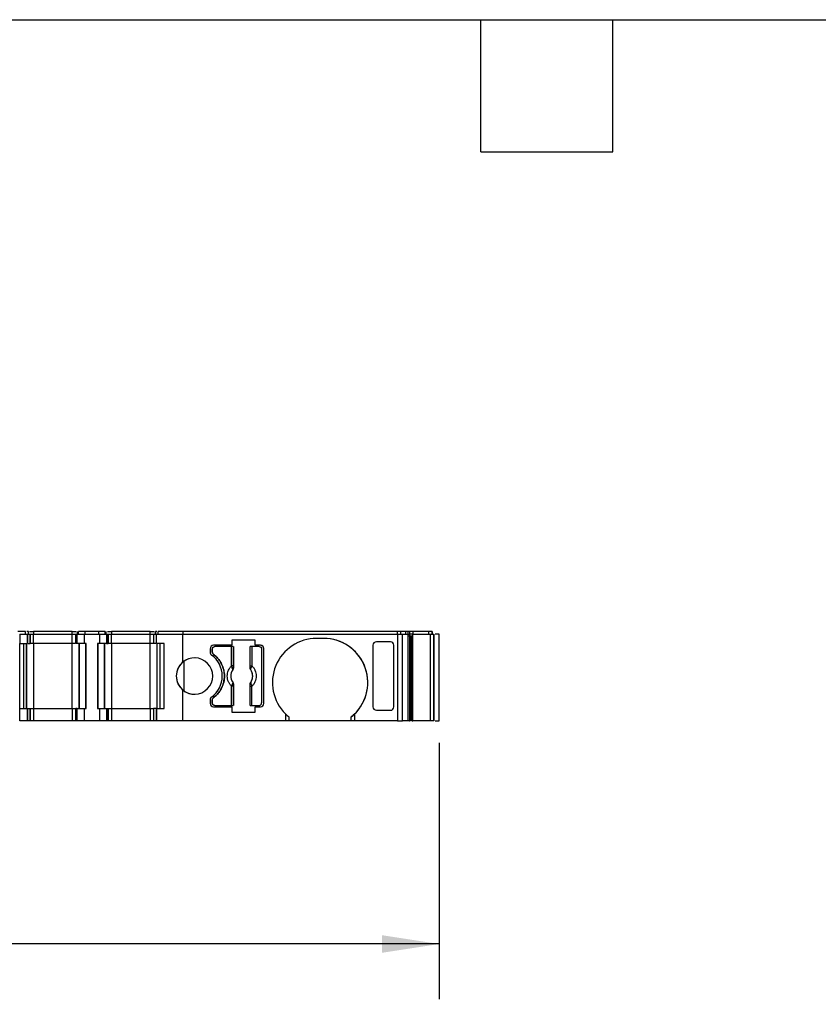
# Model space of a CAD drawing. Header units: millimetres. Extents: x 6 to 273, y 6 to 210.
# Tile 4 of 8: x 109 to 155, y 153 to 210. Entities that reach past the tile are written whole.
import ezdxf

# ---------------------------------------------------------------- set-up
doc = ezdxf.new("R2010")
doc.units = ezdxf.units.MM
doc.linetypes.add('SLD-Solid', pattern=[0])
doc.layers.add('DIMENSIONS', color=140, linetype='SLD-Solid', lineweight=25)
doc.layers.add('TEXT', color=140, linetype='SLD-Solid', lineweight=25)
doc.styles.add('SLDTEXTSTYLE0', font='TXT', dxfattribs={"width": 0.7})
doc.dimstyles.new('SLDDIMSTYLE0', dxfattribs={"dimtxt": 2.158008, "dimasz": 3.302, "dimexe": 0, "dimexo": 0.0625, "dimgap": 0.539502, "dimtad": 0, "dimtih": 1, "dimtoh": 1, "dimrnd": 1e-09, "dimzin": 12, "dimdsep": 46, "dimtxsty": 'SLDTEXTSTYLE0', "dimsah": 1, "dimcen": 0.09, "dimadec": 0, "dimazin": 3, "dimtfac": 1, "dimtofl": 0, "dimtmove": 0, "dimatfit": 3, "dimfxl": 0, "dimfrac": 2, "dimtolj": 1, "dimtzin": 12, "dimarcsym": 0})

# ---------------------------------------------------------------- blocks, each defined once
blk = doc.blocks.new('_D_4')
at = {"layer": 'DIMENSIONS'}
for p, q in [((53.398, 167.837), (53.398, 153.047)), ((133.486, 167.837), (133.486, 153.047)), ((53.398, 156.222), (87.456, 156.222)), ((90.381, 156.222), (89.656, 156.222)), ((89.656, 156.222), (89.656, 152.792)), ((96.793, 156.222), (97.518, 156.222)), ((97.518, 156.222), (97.518, 152.792)), ((133.486, 156.222), (99.718, 156.222)), ((89.656, 152.792), (90.381, 152.792)), ((97.518, 152.792), (96.793, 152.792))]:
    blk.add_line(p, q, dxfattribs=at)
for points in [[(53.398, 156.222), (56.7, 155.714), (56.7, 156.73)], [(133.486, 156.222), (130.184, 156.73), (130.184, 155.714)]]:
    blk.add_solid(points, dxfattribs=at)
at = {"layer": 'DIMENSIONS', "char_height": 2.1167, "attachment_point": 1, "style": 'SLDTEXTSTYLE0'}
for s, insert in [('80.1', (90.381, 159.433)), ('3.15', (90.381, 155.52))]:
    blk.add_mtext(s, dxfattribs=dict(at, insert=insert))

msp = doc.modelspace()

# ---------------------------------------------------------------- linework, layer by layer
for p, q in [((109.621, 174.257), (109.176, 174.257)), ((109.276, 174.107), (109.276, 173.557)), ((109.276, 174.107), (109.721, 174.107)), ((109.621, 174.107), (109.621, 174.257)), ((109.621, 174.107), (109.621, 174.257)), ((109.721, 173.557), (109.721, 174.107)), ((109.721, 174.107), (109.721, 173.557)), ((109.721, 174.107), (109.721, 174.107)), ((109.721, 174.107), (109.876, 174.107)), ((109.776, 174.107), (109.776, 174.257)), ((109.776, 174.107), (109.776, 174.257)), ((109.776, 174.107), (109.776, 174.122)), ((109.876, 173.557), (109.876, 174.107)), ((109.876, 174.107), (109.876, 173.557)), ((109.876, 174.107), (109.876, 174.107)), ((109.876, 173.557), (109.876, 174.107)), ((109.876, 174.107), (109.876, 174.107)), ((109.876, 174.107), (110.076, 174.107)), ((110.076, 174.257), (110.076, 174.107)), ((112.309, 174.257), (110.076, 174.257)), ((110.076, 173.557), (110.076, 174.107)), ((110.076, 174.107), (112.309, 174.107)), ((112.309, 174.107), (112.309, 174.257)), ((112.309, 173.557), (112.309, 174.107)), ((112.309, 174.107), (112.509, 174.107)), ((112.509, 174.107), (112.509, 173.557)), ((112.509, 174.107), (112.597, 174.107)), ((112.509, 173.557), (112.509, 174.107)), ((112.509, 174.107), (112.509, 174.107)), ((112.597, 173.557), (112.597, 174.107)), ((112.597, 174.107), (113.009, 174.107)), ((112.609, 174.107), (112.609, 174.257)), ((112.609, 174.107), (112.609, 174.257)), ((112.668, 174.107), (112.668, 174.257)), ((113.051, 174.257), (112.668, 174.257)), ((113.009, 173.557), (113.009, 174.107)), ((113.009, 174.107), (113.876, 174.107)), ((113.051, 174.107), (113.051, 174.257)), ((113.835, 174.257), (113.051, 174.257)), ((113.835, 174.107), (113.835, 174.257)), ((114.218, 174.257), (113.835, 174.257)), ((113.876, 174.107), (113.876, 173.557)), ((113.876, 174.107), (114.289, 174.107)), ((114.218, 174.107), (114.218, 174.257)), ((114.276, 174.107), (114.276, 174.257)), ((114.276, 174.107), (114.276, 174.257)), ((114.289, 174.107), (114.289, 173.557)), ((114.289, 174.107), (114.376, 174.107)), ((114.376, 173.557), (114.376, 174.107)), ((114.376, 174.107), (114.376, 173.557)), ((114.376, 174.107), (114.376, 174.107)), ((114.376, 174.107), (114.576, 174.107)), ((114.576, 174.257), (114.576, 174.107)), ((116.809, 174.257), (114.576, 174.257)), ((114.576, 173.557), (114.576, 174.107)), ((114.576, 174.107), (116.809, 174.107)), ((116.809, 174.107), (116.809, 174.257)), ((116.809, 173.557), (116.809, 174.107)), ((116.809, 174.107), (117.009, 174.107)), ((117.009, 174.107), (117.009, 173.557)), ((117.009, 174.107), (117.165, 174.107)), ((117.109, 174.107), (117.109, 174.257)), ((117.109, 174.257), (117.109, 174.107)), ((117.165, 173.557), (117.165, 174.107)), ((117.165, 174.107), (118.666, 174.107)), ((117.165, 173.557), (117.165, 174.107)), ((117.165, 174.107), (117.165, 174.107)), ((117.265, 174.107), (117.265, 174.257)), ((118.711, 174.257), (117.265, 174.257)), ((117.265, 174.107), (117.265, 174.257)), ((118.666, 174.107), (118.666, 172.465)), ((118.666, 174.107), (131.085, 174.107)), ((118.711, 174.107), (118.711, 174.257)), ((131.085, 174.257), (118.711, 174.257)), ((126.816, 173.857), (126.416, 173.857)), ((131.085, 174.107), (131.085, 174.257)), ((131.085, 174.107), (131.085, 169.107)), ((131.085, 174.107), (131.375, 174.107)), ((131.278, 174.107), (131.278, 174.257)), ((131.561, 174.257), (131.278, 174.257)), ((131.375, 169.107), (131.375, 174.107)), ((131.375, 174.107), (131.676, 174.107)), ((131.561, 174.107), (131.561, 174.257)), ((131.676, 174.107), (131.676, 169.107)), ((131.676, 174.107), (131.77, 174.107)), ((131.681, 174.257), (131.681, 174.107)), ((131.77, 174.107), (131.77, 174.007)), ((131.915, 174.107), (131.77, 174.107)), ((131.77, 174.007), (131.915, 174.007)), ((131.779, 174.007), (131.779, 169.107)), ((131.796, 174.107), (131.796, 174.257)), ((131.941, 174.257), (131.796, 174.257)), ((131.822, 169.107), (131.822, 174.007)), ((131.893, 169.107), (131.893, 174.007)), ((131.973, 174.107), (131.915, 174.107)), ((131.915, 174.007), (131.915, 169.107)), ((131.983, 174.257), (131.941, 174.257)), ((131.973, 169.107), (131.973, 174.107)), ((131.973, 174.107), (132.969, 174.107)), ((131.983, 174.107), (131.983, 174.257)), ((132.891, 174.257), (131.983, 174.257)), ((132.891, 174.107), (132.891, 174.257)), ((133.079, 174.257), (132.891, 174.257)), ((132.969, 174.107), (132.969, 169.107)), ((132.969, 174.107), (133.176, 174.107)), ((133.079, 174.107), (133.079, 174.257)), ((133.086, 174.107), (133.086, 174.257)), ((133.086, 174.107), (133.086, 174.257)), ((133.086, 174.257), (133.086, 174.107)), ((133.176, 174.107), (133.176, 169.107)), ((133.186, 169.107), (133.186, 174.107)), ((133.186, 174.107), (133.186, 169.107)), ((133.486, 169.107), (133.486, 174.107)), ((109.276, 173.557), (109.276, 173.557)), ((109.276, 169.807), (109.276, 173.557)), ((109.276, 173.557), (109.721, 173.557)), ((109.521, 169.807), (109.521, 173.557)), ((109.521, 169.807), (109.521, 173.557)), ((109.676, 173.557), (109.676, 169.807)), ((109.676, 169.807), (109.676, 173.557)), ((109.721, 173.557), (109.721, 173.557)), ((110.076, 173.557), (110.076, 169.807)), ((112.309, 173.557), (110.076, 173.557)), ((112.309, 169.807), (112.309, 173.557)), ((113.009, 173.557), (112.597, 173.557)), ((112.709, 169.807), (112.709, 173.557)), ((112.709, 173.557), (112.709, 169.807)), ((112.738, 169.807), (112.738, 173.557)), ((113.109, 173.557), (113.009, 173.557)), ((113.092, 169.807), (113.092, 173.557)), ((113.109, 169.807), (113.109, 173.557)), ((113.776, 173.557), (113.776, 169.807)), ((113.876, 173.557), (113.776, 173.557)), ((113.776, 173.557), (113.776, 169.807)), ((113.776, 173.557), (113.776, 173.557)), ((113.794, 173.557), (113.794, 169.807)), ((114.289, 173.557), (113.876, 173.557)), ((114.147, 173.557), (114.147, 169.807)), ((114.176, 173.557), (114.176, 169.807)), ((114.176, 169.807), (114.176, 173.557)), ((114.576, 173.557), (114.576, 169.807)), ((116.809, 173.557), (114.576, 173.557)), ((116.809, 169.807), (116.809, 173.557)), ((117.609, 173.557), (117.165, 173.557)), ((117.165, 173.557), (117.165, 173.557)), ((117.209, 169.807), (117.209, 173.557)), ((117.365, 173.557), (117.365, 169.807)), ((117.365, 173.557), (117.365, 169.807)), ((117.609, 169.807), (117.609, 173.557)), ((121.52, 173.457), (120.466, 173.457)), ((121.5, 173.382), (120.541, 173.382)), ((121.5, 172.269), (121.5, 173.382)), ((122.861, 173.757), (121.52, 173.757)), ((121.52, 173.757), (121.52, 173.457)), ((121.599, 173.382), (121.599, 172.269)), ((121.609, 173.382), (121.609, 172.159)), ((122.574, 172.159), (122.574, 173.382)), ((122.583, 172.269), (122.583, 173.382)), ((122.683, 173.382), (122.683, 172.269)), ((123.091, 173.382), (122.683, 173.382)), ((122.861, 173.457), (122.861, 173.757)), ((123.166, 173.457), (122.861, 173.457)), ((129.666, 173.457), (129.666, 169.908)), ((130.675, 173.657), (129.866, 173.657)), ((130.875, 169.908), (130.875, 173.457)), ((130.875, 169.908), (130.875, 173.457)), ((120.266, 173.257), (120.266, 173.057)), ((120.391, 173.232), (120.391, 173.082)), ((120.391, 173.082), (120.391, 173.232)), ((123.241, 173.232), (123.241, 170.132)), ((123.366, 170.107), (123.366, 173.257)), ((123.366, 173.257), (123.366, 173.257)), ((123.366, 170.107), (123.366, 173.257)), ((118.755, 172.536), (118.755, 170.829)), ((121.599, 172.269), (121.5, 172.269)), ((121.609, 172.159), (121.602, 172.161)), ((122.574, 172.159), (122.58, 172.161)), ((122.583, 172.269), (122.683, 172.269)), ((121.571, 172.045), (121.573, 172.045)), ((122.61, 172.045), (122.611, 172.045)), ((121.5, 169.982), (121.5, 171.096)), ((121.599, 171.096), (121.5, 171.096)), ((121.573, 171.32), (121.571, 171.319)), ((121.599, 171.096), (121.599, 169.982)), ((121.609, 171.206), (121.602, 171.204)), ((121.609, 171.206), (121.609, 169.982)), ((122.574, 169.982), (122.574, 171.206)), ((122.58, 171.204), (122.574, 171.206)), ((122.583, 169.982), (122.583, 171.096)), ((122.583, 171.096), (122.683, 171.096)), ((122.611, 171.319), (122.61, 171.32)), ((122.683, 169.982), (122.683, 171.096)), ((118.666, 170.9), (118.666, 169.107)), ((120.266, 170.308), (120.266, 170.107)), ((120.391, 170.282), (120.391, 170.132)), ((120.391, 170.132), (120.391, 170.282)), ((120.466, 169.907), (121.52, 169.907)), ((120.541, 169.982), (121.5, 169.982)), ((121.52, 169.907), (121.52, 169.607)), ((122.683, 169.982), (123.091, 169.982)), ((122.861, 169.607), (122.861, 169.907)), ((122.861, 169.907), (123.166, 169.907)), ((123.366, 170.107), (123.366, 170.107)), ((109.276, 169.107), (109.276, 169.807)), ((109.276, 169.807), (109.721, 169.807)), ((109.721, 169.107), (109.721, 169.807)), ((109.721, 169.807), (109.721, 169.107)), ((109.721, 169.807), (109.721, 169.807)), ((109.721, 169.807), (109.876, 169.807)), ((109.876, 169.107), (109.876, 169.807)), ((109.876, 169.807), (109.876, 169.107)), ((109.876, 169.807), (109.876, 169.807)), ((109.876, 169.807), (109.876, 169.107)), ((109.876, 169.807), (110.076, 169.807)), ((109.876, 169.214), (109.876, 169.807)), ((110.076, 169.807), (110.076, 169.107)), ((110.076, 169.807), (112.309, 169.807)), ((112.309, 169.807), (112.309, 169.107)), ((112.309, 169.807), (112.509, 169.807)), ((112.509, 169.807), (112.509, 169.107)), ((112.597, 169.807), (112.509, 169.807)), ((112.509, 169.107), (112.509, 169.807)), ((112.597, 169.107), (112.597, 169.807)), ((112.597, 169.807), (113.009, 169.807)), ((113.009, 169.107), (113.009, 169.807)), ((113.009, 169.807), (113.109, 169.807)), ((113.776, 169.807), (113.876, 169.807)), ((113.776, 169.807), (113.776, 169.807)), ((113.876, 169.807), (113.876, 169.107)), ((113.876, 169.807), (114.289, 169.807)), ((114.289, 169.807), (114.289, 169.107)), ((114.289, 169.807), (114.376, 169.807)), ((114.376, 169.107), (114.376, 169.807)), ((114.376, 169.807), (114.376, 169.107)), ((114.376, 169.807), (114.376, 169.807)), ((114.376, 169.807), (114.576, 169.807)), ((114.576, 169.807), (114.576, 169.107)), ((114.576, 169.807), (116.809, 169.807)), ((116.809, 169.807), (116.809, 169.107)), ((116.809, 169.807), (117.009, 169.807)), ((117.009, 169.807), (117.009, 169.107)), ((117.165, 169.807), (117.009, 169.807)), ((117.009, 169.807), (117.009, 169.107)), ((117.165, 169.807), (117.165, 169.107)), ((117.165, 169.807), (117.609, 169.807)), ((117.165, 169.107), (117.165, 169.807)), ((117.165, 169.807), (117.165, 169.807)), ((121.52, 169.607), (122.861, 169.607)), ((124.616, 169.501), (124.616, 169.107)), ((124.816, 169.322), (124.816, 169.107)), ((128.416, 169.107), (128.416, 169.322)), ((128.616, 169.107), (128.616, 169.501)), ((129.866, 169.707), (130.675, 169.707)), ((109.721, 169.107), (109.276, 169.107)), ((109.721, 169.107), (109.721, 169.107)), ((109.876, 169.107), (109.721, 169.107)), ((109.876, 169.107), (109.876, 169.107)), ((109.876, 169.107), (109.876, 169.107)), ((110.076, 169.107), (109.876, 169.107)), ((112.309, 169.107), (110.076, 169.107)), ((112.509, 169.107), (112.309, 169.107)), ((112.597, 169.107), (112.509, 169.107)), ((112.509, 169.107), (112.509, 169.107)), ((113.009, 169.107), (112.597, 169.107)), ((113.876, 169.107), (113.009, 169.107)), ((114.289, 169.107), (113.876, 169.107)), ((114.376, 169.107), (114.289, 169.107)), ((114.376, 169.107), (114.376, 169.107)), ((114.576, 169.107), (114.376, 169.107)), ((116.809, 169.107), (114.576, 169.107)), ((117.009, 169.107), (116.809, 169.107)), ((117.165, 169.107), (117.009, 169.107)), ((118.666, 169.107), (117.165, 169.107)), ((117.165, 169.107), (117.165, 169.107)), ((124.616, 169.107), (118.666, 169.107)), ((124.816, 169.107), (124.616, 169.107)), ((128.416, 169.107), (124.816, 169.107)), ((128.616, 169.107), (128.416, 169.107)), ((131.085, 169.107), (128.616, 169.107)), ((131.085, 169.107), (131.375, 169.107)), ((131.676, 169.107), (131.375, 169.107)), ((131.915, 169.107), (131.973, 169.107)), ((132.969, 169.107), (131.973, 169.107)), ((133.176, 169.107), (132.969, 169.107))]:
    msp.add_line(p, q)
for centre, radius, start, end in [((126.416, 171.307), 2.55, 90, 225.0991), ((126.816, 171.307), 2.55, 314.9009, 90), ((126.816, 171.307), 2.55, 308.8623, 90), ((120.466, 173.257), 0.2, 90, 180), ((123.166, 173.257), 0.2, 0, 90), ((119.366, 171.682), 1.05, 228.1899, 131.8101), ((119.366, 171.682), 1.05, 90, 125.5977), ((120.466, 173.057), 0.2, 180, 233.9681), ((119.466, 171.682), 1.5, 306.0319, 53.9681), ((119.366, 171.682), 1.05, 125.5977, 234.4023), ((119.366, 171.682), 1.05, 131.8101, 228.1899), ((121.538, 172.176), 0.066, 289.9615, 346.8945), ((122.645, 172.176), 0.066, 193.1055, 250.0385), ((122.091, 171.682), 0.634, 145.0833, 214.9167), ((122.091, 171.682), 0.634, 325.0833, 34.9167), ((121.538, 171.189), 0.066, 13.1055, 70.0385), ((122.645, 171.189), 0.066, 109.9615, 166.8945), ((119.366, 171.682), 1.05, 234.4023, 270), ((120.466, 170.308), 0.2, 126.0319, 180), ((120.466, 170.107), 0.2, 180, 270), ((123.166, 170.107), 0.2, 270, 0), ((123.166, 170.107), 0.2, 270, 0), ((126.416, 171.307), 2.55, 225.0991, 231.1377), ((126.816, 171.307), 2.55, 308.8623, 314.9009)]:
    msp.add_arc(centre, radius, start, end)
at = {"extrusion": (9.07186e-08, -5.92817e-15, 1)}
msp.add_ellipse((129.866, 173.457), major_axis=(0, -0.201), ratio=0.996195, start_param=3.141593, end_param=4.712389, dxfattribs=at)
at = {"extrusion": (9.07186e-08, 2.91984e-15, 1)}
msp.add_ellipse((130.675, 173.457), major_axis=(0, -0.201), ratio=0.996195, start_param=1.570797, end_param=3.141593, dxfattribs=at)
at = {"extrusion": (9.07186e-08, 5.92817e-15, 1)}
msp.add_ellipse((129.866, 169.908), major_axis=(0, 0.201), ratio=0.996195, start_param=1.570796, end_param=3.141592, dxfattribs=at)
at = {"extrusion": (9.07186e-08, -2.91983e-15, 1)}
msp.add_ellipse((130.675, 169.908), major_axis=(0, 0.201), ratio=0.996195, start_param=3.141592, end_param=4.712389, dxfattribs=at)
for points, knots in [([(109.776, 174.257), (109.774, 174.257), (109.77, 174.257), (109.737, 174.257), (109.702, 174.257), (109.685, 174.257)], [0, 0, 0, 0, 0.33841, 0.676819, 1, 1, 1, 1]), ([(109.841, 174.257), (109.848, 174.257), (109.876, 174.257), (109.96, 174.257), (110.038, 174.257), (110.076, 174.257)], [0, 0, 0, 0, 0.153855, 0.576927, 1, 1, 1, 1]), ([(112.309, 174.257), (112.348, 174.257), (112.426, 174.257), (112.51, 174.257), (112.538, 174.257), (112.545, 174.257)], [0, 0, 0, 0, 0.4230444, 0.8460888, 1, 1, 1, 1]), ([(114.341, 174.257), (114.348, 174.257), (114.376, 174.257), (114.46, 174.257), (114.538, 174.257), (114.576, 174.257)], [0, 0, 0, 0, 0.15391, 0.576955, 1, 1, 1, 1]), ([(116.809, 174.257), (116.848, 174.257), (116.926, 174.257), (117.01, 174.257), (117.038, 174.257), (117.045, 174.257)], [0, 0, 0, 0, 0.423045, 0.84609, 1, 1, 1, 1]), ([(117.201, 174.257), (117.184, 174.257), (117.149, 174.257), (117.116, 174.257), (117.111, 174.257), (117.109, 174.257)], [0, 0, 0, 0, 0.3232265, 0.6616133, 1, 1, 1, 1]), ([(131.278, 174.257), (131.267, 174.257), (131.241, 174.257), (131.172, 174.257), (131.129, 174.257), (131.085, 174.257)], [0, 0, 0, 0, 0.5, 0.5, 1, 1, 1, 1]), ([(131.681, 174.257), (131.678, 174.257), (131.672, 174.257), (131.654, 174.257), (131.628, 174.257), (131.589, 174.257), (131.554, 174.257), (131.536, 174.257)], [0, 0, 0, 0, 0.167102, 0.331946, 0.500386, 0.749443, 1, 1, 1, 1]), ([(131.676, 174.007), (131.685, 174.007), (131.712, 174.007), (131.747, 174.007), (131.77, 174.007)], [0, 0, 0, 0, 0.328188, 1, 1, 1, 1]), ([(133.486, 174.107), (133.482, 174.107), (133.473, 174.107), (133.403, 174.107), (133.324, 174.107), (133.268, 174.107), (133.25, 174.107)], [0, 0, 0, 0, 0.290637, 0.581275, 0.871912, 1, 1, 1, 1]), ([(109.766, 173.557), (109.773, 173.557), (109.801, 173.557), (109.837, 173.557), (109.87, 173.557), (109.874, 173.557), (109.876, 173.557)], [0, 0, 0, 0, 0.088871, 0.392581, 0.69629, 1, 1, 1, 1]), ([(110.076, 173.557), (110.05, 173.557), (109.998, 173.557), (109.938, 173.557), (109.917, 173.557), (109.908, 173.557)], [0, 0, 0, 0, 0.383079, 0.766157, 1, 1, 1, 1]), ([(112.477, 173.557), (112.469, 173.557), (112.448, 173.557), (112.387, 173.557), (112.335, 173.557), (112.309, 173.557)], [0, 0, 0, 0, 0.233837, 0.616918, 1, 1, 1, 1]), ([(112.597, 173.557), (112.588, 173.557), (112.57, 173.557), (112.549, 173.557), (112.528, 173.557), (112.512, 173.557), (112.51, 173.557), (112.509, 173.557)], [0, 0, 0, 0, 0.166556, 0.332331, 0.500193, 0.749367, 1, 1, 1, 1]), ([(114.576, 173.557), (114.55, 173.557), (114.498, 173.557), (114.438, 173.557), (114.417, 173.557), (114.408, 173.557)], [0, 0, 0, 0, 0.38308, 0.766161, 1, 1, 1, 1]), ([(117.009, 173.557), (117.009, 173.557), (117.007, 173.557), (116.996, 173.557), (116.977, 173.557), (116.943, 173.557), (116.888, 173.557), (116.836, 173.557), (116.809, 173.557)], [0, 0, 0, 0, 0.1272, 0.249746, 0.3727, 0.501075, 0.749743, 1, 1, 1, 1]), ([(117.129, 173.557), (117.119, 173.557), (117.087, 173.557), (117.049, 173.557), (117.015, 173.557), (117.011, 173.557), (117.009, 173.557)], [0, 0, 0, 0, 0.129252, 0.419501, 0.709751, 1, 1, 1, 1]), ([(120.391, 173.232), (120.391, 173.272), (120.407, 173.311), (120.463, 173.366), (120.502, 173.382), (120.541, 173.382)], [0, 0, 0, 0, 0.5, 0.5, 1, 1, 1, 1]), ([(120.391, 173.232), (120.392, 173.246), (120.394, 173.272), (120.41, 173.308), (120.438, 173.344), (120.482, 173.376), (120.522, 173.38), (120.541, 173.382)], [0, 0, 0, 0, 0.168224, 0.331133, 0.500763, 0.749586, 1, 1, 1, 1]), ([(121.599, 173.382), (121.597, 173.382), (121.585, 173.382), (121.549, 173.382), (121.524, 173.382), (121.5, 173.382)], [0, 0, 0, 0, 0.5, 0.5, 1, 1, 1, 1]), ([(122.683, 173.382), (122.658, 173.382), (122.634, 173.382), (122.597, 173.382), (122.585, 173.382), (122.583, 173.382)], [0, 0, 0, 0, 0.5, 0.5, 1, 1, 1, 1]), ([(123.091, 173.382), (123.131, 173.382), (123.17, 173.366), (123.225, 173.311), (123.241, 173.272), (123.241, 173.232)], [0, 0, 0, 0, 0.5, 0.5, 1, 1, 1, 1]), ([(123.366, 173.257), (123.366, 173.271), (123.364, 173.297), (123.353, 173.334), (123.334, 173.369), (123.301, 173.409), (123.245, 173.449), (123.193, 173.455), (123.166, 173.457)], [0, 0, 0, 0, 0.12725, 0.249812, 0.372751, 0.501086, 0.749808, 1, 1, 1, 1]), ([(120.471, 172.922), (120.46, 172.932), (120.436, 172.953), (120.411, 172.992), (120.394, 173.036), (120.392, 173.067), (120.391, 173.082)], [0, 0, 0, 0, 0.249233, 0.499959, 0.749241, 1, 1, 1, 1]), ([(120.391, 173.082), (120.392, 173.067), (120.394, 173.036), (120.411, 172.992), (120.436, 172.953), (120.459, 172.932), (120.471, 172.922)], [0, 0, 0, 0, 0.249233, 0.499959, 0.749241, 1, 1, 1, 1]), ([(120.471, 170.442), (120.503, 170.467), (120.566, 170.517), (120.653, 170.599), (120.733, 170.688), (120.806, 170.782), (120.871, 170.883), (120.967, 171.058), (121.065, 171.323), (121.105, 171.682), (121.065, 172.042), (120.953, 172.344), (120.81, 172.584), (120.657, 172.77), (120.533, 172.871), (120.471, 172.922)], [0, 0, 0, 0, 0.042112, 0.083729, 0.125101, 0.166484, 0.208132, 0.250294, 0.375098, 0.50009, 0.624895, 0.749887, 0.833557, 0.916248, 1, 1, 1, 1]), ([(120.471, 172.922), (120.503, 172.897), (120.566, 172.848), (120.653, 172.765), (120.733, 172.677), (120.806, 172.583), (120.871, 172.482), (120.967, 172.307), (121.065, 172.042), (121.105, 171.683), (121.065, 171.323), (120.953, 171.02), (120.81, 170.781), (120.657, 170.594), (120.533, 170.493), (120.471, 170.442)], [0, 0, 0, 0, 0.042112, 0.083729, 0.125101, 0.166484, 0.208132, 0.250294, 0.375098, 0.50009, 0.624895, 0.749887, 0.833557, 0.916248, 1, 1, 1, 1]), ([(121.5, 171.096), (121.482, 171.115), (121.446, 171.153), (121.4, 171.215), (121.359, 171.282), (121.312, 171.38), (121.269, 171.513), (121.253, 171.682), (121.269, 171.852), (121.32, 172.009), (121.395, 172.152), (121.465, 172.23), (121.5, 172.269)], [0, 0, 0, 0, 0.06027, 0.120056, 0.179893, 0.240314, 0.370015, 0.500128, 0.629829, 0.759943, 0.879871, 1, 1, 1, 1]), ([(121.561, 172.114), (121.556, 172.123), (121.547, 172.144), (121.531, 172.182), (121.515, 172.225), (121.505, 172.254), (121.5, 172.269)], [0, 0, 0, 0, 0.220475, 0.499075, 0.748119, 1, 1, 1, 1]), ([(121.602, 172.161), (121.602, 172.145), (121.601, 172.103), (121.583, 172.067), (121.571, 172.045)], [0, 0, 0, 0, 0.389276, 1, 1, 1, 1]), ([(121.609, 172.159), (121.608, 172.145), (121.607, 172.118), (121.594, 172.079), (121.58, 172.056), (121.573, 172.045)], [0, 0, 0, 0, 0.335719, 0.664281, 1, 1, 1, 1]), ([(121.599, 172.269), (121.599, 172.249), (121.6, 172.21), (121.601, 172.177), (121.602, 172.161)], [0, 0, 0, 0, 0.521485, 1, 1, 1, 1]), ([(122.61, 172.045), (122.603, 172.056), (122.588, 172.079), (122.576, 172.118), (122.575, 172.145), (122.574, 172.159)], [0, 0, 0, 0, 0.3357194, 0.6642806, 1, 1, 1, 1]), ([(122.58, 172.161), (122.581, 172.171), (122.582, 172.192), (122.583, 172.229), (122.583, 172.255), (122.583, 172.269)], [0, 0, 0, 0, 0.317222, 0.645084, 1, 1, 1, 1]), ([(122.611, 172.045), (122.605, 172.057), (122.593, 172.078), (122.584, 172.111), (122.58, 172.138), (122.58, 172.154), (122.58, 172.161)], [0, 0, 0, 0, 0.332097, 0.61117, 0.833934, 1, 1, 1, 1]), ([(122.683, 172.269), (122.701, 172.25), (122.737, 172.212), (122.783, 172.149), (122.824, 172.083), (122.871, 171.985), (122.913, 171.852), (122.93, 171.683), (122.914, 171.513), (122.863, 171.355), (122.787, 171.212), (122.718, 171.135), (122.683, 171.096)], [0, 0, 0, 0, 0.06027, 0.120056, 0.179893, 0.240314, 0.370015, 0.500128, 0.629829, 0.759943, 0.879871, 1, 1, 1, 1]), ([(121.573, 172.045), (121.559, 172.023), (121.531, 171.98), (121.499, 171.91), (121.476, 171.837), (121.462, 171.76), (121.457, 171.676), (121.464, 171.584), (121.487, 171.489), (121.522, 171.4), (121.556, 171.347), (121.573, 171.32)], [0, 0, 0, 0, 0.101069, 0.200103, 0.298615, 0.398141, 0.500173, 0.626627, 0.756016, 0.877292, 1, 1, 1, 1]), ([(121.571, 172.045), (121.573, 172.051), (121.576, 172.06), (121.573, 172.078), (121.568, 172.096), (121.563, 172.108), (121.561, 172.114)], [0, 0, 0, 0, 0.306881, 0.575882, 0.806979, 1, 1, 1, 1]), ([(122.61, 171.32), (122.624, 171.342), (122.652, 171.385), (122.684, 171.455), (122.707, 171.528), (122.721, 171.604), (122.726, 171.689), (122.719, 171.781), (122.696, 171.875), (122.661, 171.965), (122.627, 172.018), (122.61, 172.045)], [0, 0, 0, 0, 0.101069, 0.200103, 0.298615, 0.398141, 0.500173, 0.626627, 0.756016, 0.877292, 1, 1, 1, 1]), ([(121.571, 171.319), (121.578, 171.308), (121.59, 171.287), (121.599, 171.254), (121.602, 171.227), (121.602, 171.211), (121.602, 171.204)], [0, 0, 0, 0, 0.332097, 0.61117, 0.833934, 1, 1, 1, 1]), ([(121.573, 171.32), (121.58, 171.308), (121.594, 171.286), (121.607, 171.246), (121.608, 171.219), (121.609, 171.206)], [0, 0, 0, 0, 0.3357194, 0.6642806, 1, 1, 1, 1]), ([(121.602, 171.204), (121.602, 171.194), (121.6, 171.173), (121.599, 171.135), (121.599, 171.109), (121.599, 171.096)], [0, 0, 0, 0, 0.317222, 0.645084, 1, 1, 1, 1]), ([(122.574, 171.206), (122.575, 171.219), (122.576, 171.246), (122.588, 171.286), (122.603, 171.308), (122.61, 171.32)], [0, 0, 0, 0, 0.3357194, 0.6642806, 1, 1, 1, 1]), ([(122.58, 171.204), (122.581, 171.22), (122.582, 171.262), (122.6, 171.298), (122.611, 171.319)], [0, 0, 0, 0, 0.389276, 1, 1, 1, 1]), ([(122.583, 171.096), (122.583, 171.116), (122.583, 171.155), (122.581, 171.188), (122.58, 171.204)], [0, 0, 0, 0, 0.521485, 1, 1, 1, 1]), ([(122.611, 171.319), (122.61, 171.314), (122.607, 171.304), (122.61, 171.286), (122.614, 171.269), (122.62, 171.256), (122.622, 171.251)], [0, 0, 0, 0, 0.306881, 0.575882, 0.806979, 1, 1, 1, 1]), ([(120.391, 170.282), (120.392, 170.298), (120.394, 170.329), (120.411, 170.372), (120.436, 170.412), (120.459, 170.432), (120.471, 170.442)], [0, 0, 0, 0, 0.249233, 0.499959, 0.749241, 1, 1, 1, 1]), ([(120.541, 169.982), (120.502, 169.982), (120.463, 169.999), (120.407, 170.054), (120.391, 170.093), (120.391, 170.132)], [0, 0, 0, 0, 0.5, 0.5, 1, 1, 1, 1]), ([(120.541, 169.982), (120.528, 169.983), (120.502, 169.985), (120.465, 170.001), (120.429, 170.029), (120.397, 170.073), (120.393, 170.113), (120.391, 170.132)], [0, 0, 0, 0, 0.168224, 0.331133, 0.500763, 0.749586, 1, 1, 1, 1]), ([(121.5, 169.982), (121.524, 169.982), (121.549, 169.982), (121.585, 169.982), (121.597, 169.982), (121.599, 169.982)], [0, 0, 0, 0, 0.5, 0.5, 1, 1, 1, 1]), ([(122.583, 169.982), (122.585, 169.982), (122.597, 169.982), (122.634, 169.982), (122.658, 169.982), (122.683, 169.982)], [0, 0, 0, 0, 0.5, 0.5, 1, 1, 1, 1]), ([(123.091, 169.982), (123.105, 169.983), (123.131, 169.985), (123.167, 170.001), (123.203, 170.029), (123.235, 170.073), (123.239, 170.113), (123.241, 170.132)], [0, 0, 0, 0, 0.168224, 0.3311335, 0.500763, 0.7495865, 1, 1, 1, 1]), ([(131.779, 169.107), (131.771, 169.107), (131.756, 169.107), (131.717, 169.107), (131.686, 169.107), (131.676, 169.107)], [0, 0, 0, 0, 0.413144, 0.826288, 1, 1, 1, 1]), ([(133.25, 169.107), (133.268, 169.107), (133.324, 169.107), (133.403, 169.107), (133.473, 169.107), (133.482, 169.107), (133.486, 169.107)], [0, 0, 0, 0, 0.1281041, 0.4187361, 0.709368, 1, 1, 1, 1])]:
    msp.add_open_spline(points, degree=3, knots=knots)
for points in [[(131.796, 174.257), (131.739, 174.257), (131.692, 174.257), (131.681, 174.257)], [(133.086, 174.257), (133.086, 174.257), (133.084, 174.257), (133.079, 174.257)], [(114.289, 173.557), (114.344, 173.557), (114.376, 173.557), (114.376, 173.557)], [(122.622, 172.114), (122.642, 172.156), (122.664, 172.213), (122.683, 172.269)], [(122.611, 172.045), (122.605, 172.061), (122.608, 172.083), (122.622, 172.114)], [(121.561, 171.251), (121.541, 171.209), (121.519, 171.152), (121.5, 171.096)], [(121.571, 171.319), (121.578, 171.304), (121.575, 171.281), (121.561, 171.251)], [(122.683, 171.096), (122.664, 171.152), (122.642, 171.209), (122.622, 171.251)], [(120.391, 170.282), (120.391, 170.344), (120.422, 170.405), (120.471, 170.442)], [(131.779, 169.107), (131.783, 169.107), (131.801, 169.107), (131.822, 169.107)]]:
    msp.add_open_spline(points, degree=3)
at = {"layer": 'TEXT'}
for p, q in [((6.35, 209.55), (273.05, 209.55)), ((135.89, 201.93), (135.89, 209.55)), ((143.51, 201.93), (143.51, 209.55)), ((135.89, 201.93), (143.51, 201.93))]:
    msp.add_line(p, q, dxfattribs=at)

# ---------------------------------------------------------------- dimensions: what is measured, and where the dimension line sits
at = {"layer": 'DIMENSIONS'}
dim = msp.add_linear_dim(base=(133.486, 156.222), p1=(53.398, 169.107), p2=(133.486, 169.107), angle=360, dimstyle='SLDDIMSTYLE0', dxfattribs=at)
dim.commit()
dim.dimension.update_dxf_attribs({"geometry": '_D_4', "text_midpoint": (93.587, 156.222), "dimtype": 160})

doc.saveas('drawing.dxf')
